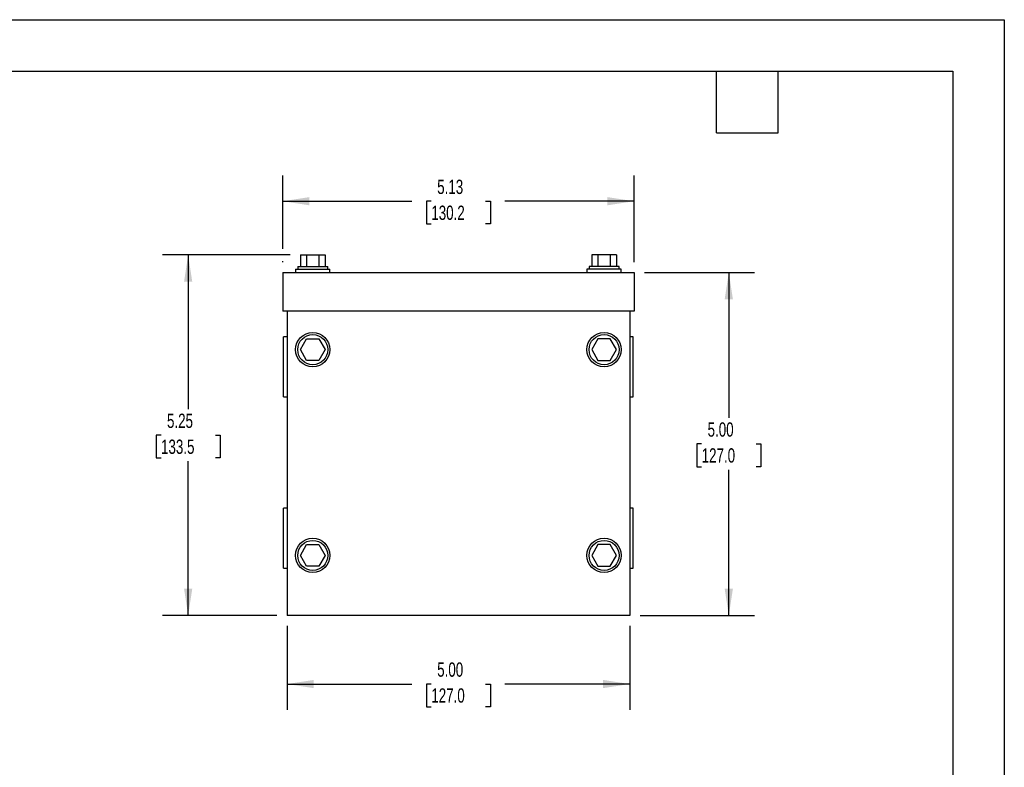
# Model space of a CAD drawing. Header units: inches. Extents: x 0 to 33, y 0 to 25.5.
# Tile 4 of 4: x 18.6 to 33, y 14.6 to 25.5. Entities that reach past the tile are written whole.
import ezdxf

# ---------------------------------------------------------------- set-up
doc = ezdxf.new("R2010")
doc.units = ezdxf.units.IN
doc.header["$LTSCALE"] = 3
doc.header["$MEASUREMENT"] = 0
doc.layers.add('DIMENSIONS', color=140, linetype='Continuous', lineweight=25)
doc.layers.add('TEXT', color=140, linetype='Continuous', lineweight=25)
doc.styles.add('SLDTEXTSTYLE0', font='TXT', dxfattribs={"width": 0.7})
doc.dimstyles.new('SLDDIMSTYLE0', dxfattribs={"dimtxt": 0.208333, "dimasz": 0.39, "dimexe": 0, "dimexo": 0.0625, "dimgap": 0.052083, "dimtad": 0, "dimtih": 1, "dimtoh": 1, "dimrnd": 1e-09, "dimzin": 4, "dimdsep": 46, "dimtxsty": 'SLDTEXTSTYLE0', "dimsah": 1, "dimcen": 0.09, "dimadec": 0, "dimazin": 1, "dimtfac": 1, "dimtofl": 0, "dimtmove": 0, "dimatfit": 3, "dimfxl": 0, "dimfrac": 2, "dimtolj": 1, "dimtzin": 12, "dimarcsym": 0})
doc.dimstyles.new('SLDDIMSTYLE1', dxfattribs={"dimtxt": 0.208333, "dimasz": 0.39, "dimexe": 0, "dimexo": 0.0625, "dimgap": 0.052083, "dimtad": 0, "dimtih": 1, "dimtoh": 1, "dimrnd": 1e-09, "dimzin": 12, "dimdsep": 46, "dimtxsty": 'SLDTEXTSTYLE0', "dimsah": 1, "dimcen": 0.09, "dimadec": 0, "dimazin": 3, "dimtfac": 1, "dimtofl": 0, "dimtmove": 0, "dimatfit": 3, "dimfxl": 0, "dimfrac": 2, "dimtolj": 1, "dimtzin": 12, "dimarcsym": 0})

# ---------------------------------------------------------------- blocks, each defined once
blk = doc.blocks.new('_D_5')
at = {"layer": 'DIMENSIONS'}
for p, q in [((22.537, 16.665), (22.537, 15.44)), ((27.537, 16.665), (27.537, 15.44)), ((22.537, 15.815), (24.358, 15.815)), ((24.641, 15.815), (24.571, 15.815)), ((24.571, 15.815), (24.571, 15.483)), ((25.433, 15.815), (25.503, 15.815)), ((25.503, 15.815), (25.503, 15.483)), ((27.537, 15.815), (25.715, 15.815)), ((24.571, 15.483), (24.641, 15.483)), ((25.503, 15.483), (25.433, 15.483))]:
    blk.add_line(p, q, dxfattribs=at)
for points in [[(22.537, 15.815), (22.927, 15.755), (22.927, 15.875)], [(27.537, 15.815), (27.147, 15.875), (27.147, 15.755)]]:
    blk.add_solid(points, dxfattribs=at)
at = {"layer": 'DIMENSIONS', "char_height": 0.2083, "attachment_point": 1, "style": 'SLDTEXTSTYLE0'}
for s, insert in [('5.00', (24.727, 16.13)), ('127.0', (24.641, 15.752))]:
    blk.add_mtext(s, dxfattribs=dict(at, insert=insert))
blk = doc.blocks.new('_D_6')
at = {"layer": 'DIMENSIONS'}
for p, q in [((27.749, 21.815), (29.356, 21.815)), ((28.981, 21.815), (28.981, 19.694)), ((28.585, 19.315), (28.515, 19.315)), ((28.515, 19.315), (28.515, 18.984)), ((29.378, 19.315), (29.448, 19.315)), ((29.448, 19.315), (29.448, 18.984)), ((28.515, 18.984), (28.585, 18.984)), ((29.448, 18.984), (29.378, 18.984)), ((28.981, 16.815), (28.981, 18.937)), ((27.687, 16.815), (29.356, 16.815))]:
    blk.add_line(p, q, dxfattribs=at)
for points in [[(28.981, 21.815), (28.921, 21.425), (29.041, 21.425)], [(28.981, 16.815), (29.041, 17.205), (28.921, 17.205)]]:
    blk.add_solid(points, dxfattribs=at)
at = {"layer": 'DIMENSIONS', "char_height": 0.2083, "attachment_point": 1, "style": 'SLDTEXTSTYLE0'}
for s, insert in [('5.00', (28.672, 19.63)), ('127.0', (28.585, 19.252))]:
    blk.add_mtext(s, dxfattribs=dict(at, insert=insert))
blk = doc.blocks.new('_D_7')
at = {"layer": 'DIMENSIONS'}
for p, q in [((22.474, 22.16), (22.474, 23.229)), ((27.599, 21.965), (27.599, 23.229)), ((22.474, 22.854), (24.358, 22.854)), ((24.641, 22.853), (24.571, 22.853)), ((24.571, 22.853), (24.571, 22.522)), ((25.433, 22.853), (25.503, 22.853)), ((25.503, 22.853), (25.503, 22.522)), ((27.599, 22.854), (25.715, 22.854)), ((24.571, 22.522), (24.641, 22.522)), ((25.503, 22.522), (25.433, 22.522)), ((22.474, 21.965), (22.474, 21.98))]:
    blk.add_line(p, q, dxfattribs=at)
for points in [[(22.474, 22.854), (22.864, 22.794), (22.864, 22.914)], [(27.599, 22.854), (27.209, 22.914), (27.209, 22.794)]]:
    blk.add_solid(points, dxfattribs=at)
at = {"layer": 'DIMENSIONS', "char_height": 0.2083, "attachment_point": 1, "style": 'SLDTEXTSTYLE0'}
for s, insert in [('5.13', (24.727, 23.168)), ('130.2', (24.641, 22.79))]:
    blk.add_mtext(s, dxfattribs=dict(at, insert=insert))
blk = doc.blocks.new('_D_8')
at = {"layer": 'DIMENSIONS'}
for p, q in [((22.581, 22.07), (20.719, 22.07)), ((21.094, 22.07), (21.094, 19.821)), ((20.698, 19.442), (20.628, 19.442)), ((20.628, 19.442), (20.628, 19.111)), ((21.491, 19.442), (21.561, 19.442)), ((21.561, 19.442), (21.561, 19.111)), ((20.628, 19.111), (20.698, 19.111)), ((21.561, 19.111), (21.491, 19.111)), ((21.094, 16.815), (21.094, 19.064)), ((22.387, 16.815), (20.719, 16.815))]:
    blk.add_line(p, q, dxfattribs=at)
for points in [[(21.094, 22.07), (21.034, 21.68), (21.154, 21.68)], [(21.094, 16.815), (21.154, 17.205), (21.034, 17.205)]]:
    blk.add_solid(points, dxfattribs=at)
at = {"layer": 'DIMENSIONS', "char_height": 0.2083, "attachment_point": 1, "style": 'SLDTEXTSTYLE0'}
for s, insert in [('5.25', (20.785, 19.757)), ('133.5', (20.698, 19.379))]:
    blk.add_mtext(s, dxfattribs=dict(at, insert=insert))

msp = doc.modelspace()

# ---------------------------------------------------------------- linework, layer by layer
at = {"color": 7, "linetype": 'Continuous'}
for p, q in [((0, 25.5), (33, 25.5)), ((33, 25.5), (33, 0))]:
    msp.add_line(p, q, dxfattribs=at)
for p, q in [((22.731, 22.07), (22.731, 21.902)), ((22.731, 22.07), (22.822, 22.07)), ((22.822, 22.07), (22.822, 21.902)), ((22.822, 22.07), (23.002, 22.07)), ((23.002, 22.07), (23.002, 21.902)), ((23.002, 22.07), (23.092, 22.07)), ((23.092, 22.07), (23.092, 21.902)), ((26.981, 22.07), (26.981, 21.902)), ((27.072, 22.07), (26.981, 22.07)), ((27.072, 22.07), (27.072, 21.902)), ((27.252, 22.07), (27.072, 22.07)), ((27.252, 22.07), (27.252, 21.902)), ((27.342, 22.07), (27.252, 22.07)), ((27.342, 22.07), (27.342, 21.902)), ((22.662, 21.865), (22.662, 21.815)), ((22.662, 21.865), (23.162, 21.865)), ((22.693, 21.902), (22.693, 21.865)), ((22.693, 21.902), (23.131, 21.902)), ((23.131, 21.865), (23.131, 21.902)), ((23.162, 21.815), (23.162, 21.865)), ((26.912, 21.865), (26.912, 21.815)), ((27.412, 21.865), (26.912, 21.865)), ((26.943, 21.902), (26.943, 21.865)), ((27.381, 21.902), (26.943, 21.902)), ((27.381, 21.865), (27.381, 21.902)), ((27.412, 21.815), (27.412, 21.865)), ((22.474, 21.815), (22.474, 21.253)), ((22.474, 21.815), (27.599, 21.815)), ((27.599, 21.815), (27.599, 21.253)), ((27.599, 21.253), (22.474, 21.253)), ((22.537, 21.253), (22.537, 16.815)), ((27.537, 21.253), (27.537, 16.815)), ((22.537, 20.878), (22.487, 20.878)), ((22.487, 20.44), (22.487, 20.878)), ((22.731, 20.69), (22.822, 20.847)), ((22.822, 20.847), (23.002, 20.847)), ((23.002, 20.847), (23.092, 20.69)), ((27.072, 20.847), (26.981, 20.69)), ((27.252, 20.847), (27.072, 20.847)), ((27.342, 20.69), (27.252, 20.847)), ((27.587, 20.878), (27.537, 20.878)), ((27.587, 20.44), (27.587, 20.878)), ((22.822, 20.534), (22.731, 20.69)), ((23.092, 20.69), (23.002, 20.534)), ((26.981, 20.69), (27.072, 20.534)), ((27.252, 20.534), (27.342, 20.69)), ((22.487, 20.003), (22.487, 20.44)), ((23.002, 20.534), (22.822, 20.534)), ((27.072, 20.534), (27.252, 20.534)), ((27.587, 20.003), (27.587, 20.44)), ((22.487, 20.003), (22.537, 20.003)), ((27.537, 20.003), (27.587, 20.003)), ((22.537, 18.378), (22.487, 18.378)), ((22.487, 17.94), (22.487, 18.378)), ((27.587, 18.378), (27.537, 18.378)), ((27.587, 17.94), (27.587, 18.378)), ((22.487, 17.503), (22.487, 17.94)), ((22.731, 17.69), (22.822, 17.847)), ((22.822, 17.847), (23.002, 17.847)), ((23.002, 17.847), (23.092, 17.69)), ((27.072, 17.847), (26.981, 17.69)), ((27.252, 17.847), (27.072, 17.847)), ((27.342, 17.69), (27.252, 17.847)), ((27.587, 17.503), (27.587, 17.94)), ((22.822, 17.534), (22.731, 17.69)), ((23.092, 17.69), (23.002, 17.534)), ((26.981, 17.69), (27.072, 17.534)), ((27.252, 17.534), (27.342, 17.69)), ((23.002, 17.534), (22.822, 17.534)), ((27.072, 17.534), (27.252, 17.534)), ((22.487, 17.503), (22.537, 17.503)), ((27.537, 17.503), (27.587, 17.503)), ((27.537, 16.815), (22.537, 16.815))]:
    msp.add_line(p, q)
for centre, radius in [((22.912, 20.69), 0.25), ((22.912, 20.69), 0.219), ((27.162, 20.69), 0.25), ((27.162, 20.69), 0.219), ((22.912, 17.69), 0.25), ((22.912, 17.69), 0.219), ((27.162, 17.69), 0.25), ((27.162, 17.69), 0.219)]:
    msp.add_circle(centre, radius)
at = {"layer": 'TEXT'}
for p, q in [((0.75, 24.75), (32.25, 24.75)), ((28.8, 23.85), (28.8, 24.75)), ((29.7, 23.85), (29.7, 24.75)), ((32.25, 24.75), (32.25, 0.75)), ((28.8, 23.85), (29.7, 23.85))]:
    msp.add_line(p, q, dxfattribs=at)

# ---------------------------------------------------------------- dimensions: what is measured, and where the dimension line sits
at = {"layer": 'DIMENSIONS'}
for base, p1, p2, dimstyle, picture, middle in [((27.599296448, 22.853542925), (22.474296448, 21.815326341), (27.599296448, 21.815326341), 'SLDDIMSTYLE1', '_D_7', (25.036796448, 22.853542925)), ((22.537, 15.815), (27.537, 16.815), (22.537, 16.815), 'SLDDIMSTYLE0', '_D_5', (25.037, 15.815))]:
    dim = msp.add_linear_dim(base=base, p1=p1, p2=p2, dimstyle=dimstyle, dxfattribs=at)
    dim.commit()
    dim.dimension.update_dxf_attribs({"geometry": picture, "text_midpoint": middle, "dimtype": 160})
for base, p1, p2, dimstyle, picture, middle in [((21.0943, 16.8153), (22.7314, 22.0698), (22.5368, 16.8153), 'SLDDIMSTYLE1', '_D_8', (21.0943, 19.4426)), ((28.981, 16.815), (27.599, 21.815), (27.537, 16.815), 'SLDDIMSTYLE0', '_D_6', (28.981, 19.315))]:
    dim = msp.add_linear_dim(base=base, p1=p1, p2=p2, angle=90, dimstyle=dimstyle, dxfattribs=at)
    dim.commit()
    dim.dimension.update_dxf_attribs({"geometry": picture, "text_midpoint": middle, "dimtype": 160})

doc.saveas('drawing.dxf')
